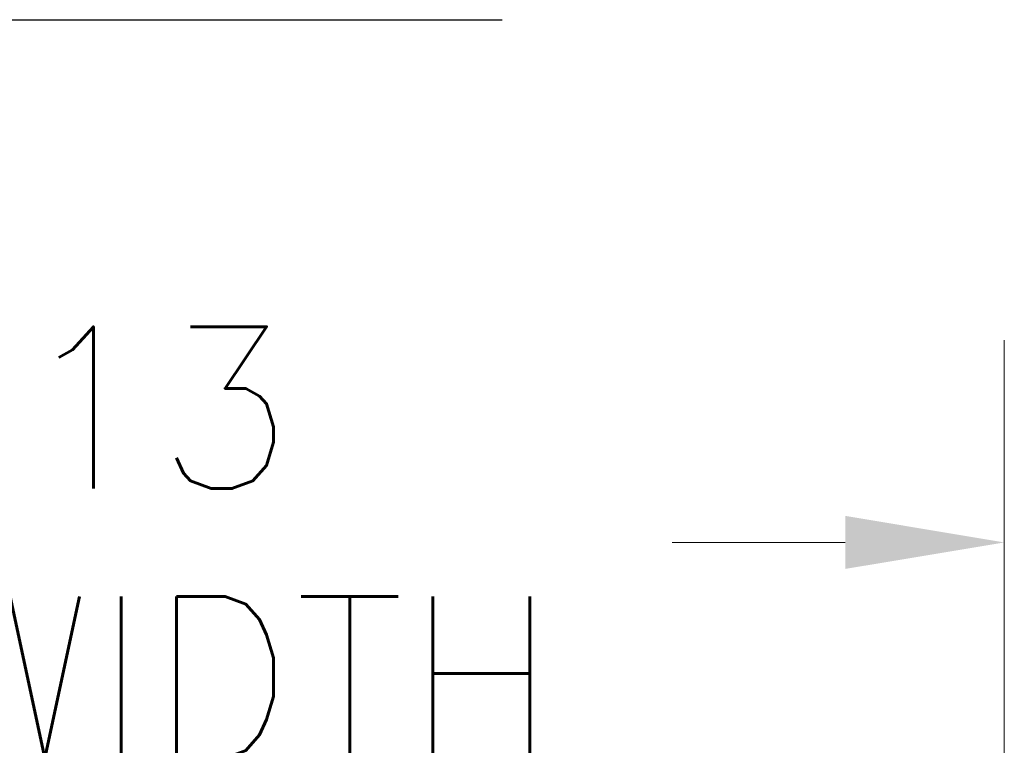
# Model space of a CAD drawing. Header units: inches. Extents: x 16 to 463, y 31 to 294.
# Tile 73 of 110: x 209 to 226, y 230 to 243. Entities that reach past the tile are written whole.
import ezdxf

# ---------------------------------------------------------------- set-up
doc = ezdxf.new("R2010")
doc.units = ezdxf.units.IN
doc.header["$LTSCALE"] = 28.571429
doc.header["$MEASUREMENT"] = 0
doc.layers.add('Dimension (ANSI)', color=7, linetype='Continuous', lineweight=5)
doc.layers.add('Symbol (ANSI)', color=7, linetype='Continuous', lineweight=5)
doc.styles.add('ROMANS', font='romans.shx')
doc.dimstyles.new('Default (ANSI)', dxfattribs={"dimscale": 28.571429, "dimtxt": 0.1, "dimasz": 0.098425, "dimexe": 0.125, "dimexo": 0.0625, "dimgap": 0.031496, "dimtad": 0, "dimtih": 1, "dimtoh": 1, "dimrnd": 1e-08, "dimzin": 0, "dimdsep": 46, "dimtxsty": 'ROMANS', "dimcen": 0.09, "dimdle": 0.393701, "dimclrd": 256, "dimclre": 256, "dimclrt": 256, "dimadec": 0, "dimazin": 0, "dimtfac": 1, "dimtofl": 0, "dimtmove": 0, "dimatfit": 3, "dimfxl": 1, "dimtolj": 1, "dimtzin": 0, "dimlwd": -1, "dimlwe": -1, "dimarcsym": 0})

# ---------------------------------------------------------------- blocks, each defined once
blk = doc.blocks.new('*D5')
at = {"layer": 'Defpoints', "color": 0, "transparency": 16777216}
for p in [(189.926, 233.575), (189.926, 221.541), (226.051, 221.541)]:
    blk.add_point(p, dxfattribs=at)
at = {"layer": 'Dimension (ANSI)', "transparency": 16777216}
for p, q in [((189.926, 223.327), (189.926, 237.147)), ((226.051, 223.327), (226.051, 237.147)), ((192.738, 233.575), (195.796, 233.575)), ((223.239, 233.575), (220.181, 233.575))]:
    blk.add_line(p, q, dxfattribs=at)
for points in [[(192.738, 234.044), (192.738, 233.107), (189.926, 233.575)], [(223.239, 234.044), (223.239, 233.107), (226.051, 233.575)]]:
    blk.add_solid(points, dxfattribs=at)
at = {"layer": 'Dimension (ANSI)', "transparency": 16777216, "insert": (207.988, 233.575), "char_height": 2.8571, "attachment_point": 5, "style": 'ROMANS'}
blk.add_mtext('\\A1;36.13\\PTUB WIDTH', dxfattribs=at)

msp = doc.modelspace()

# ---------------------------------------------------------------- linework, layer by layer
at = {"layer": 'Symbol (ANSI)', "lineweight": 30}
msp.add_line((195.5382, 242.811), (217.1709, 242.811), dxfattribs=at)

# ---------------------------------------------------------------- dimensions: what is measured, and where the dimension line sits
at = {"layer": 'Dimension (ANSI)'}
dim = msp.add_linear_dim(base=(189.9256712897, 233.5752985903), p1=(226.0506712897, 221.541140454), p2=(189.9256712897, 221.541140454), angle=180, text='<>\\PTUB WIDTH', dimstyle='Default (ANSI)', override={"dimtih": 0, "dimtoh": 0, "dimdec": 2, "dimtp": 0, "dimtm": 0, "dimtdec": 2, "dimatfit": 1}, dxfattribs=at)
dim.commit()
dim.dimension.update_dxf_attribs({"geometry": '*D5', "text_midpoint": (207.9881712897, 233.5752985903), "dimtype": 160})

doc.saveas('drawing.dxf')
